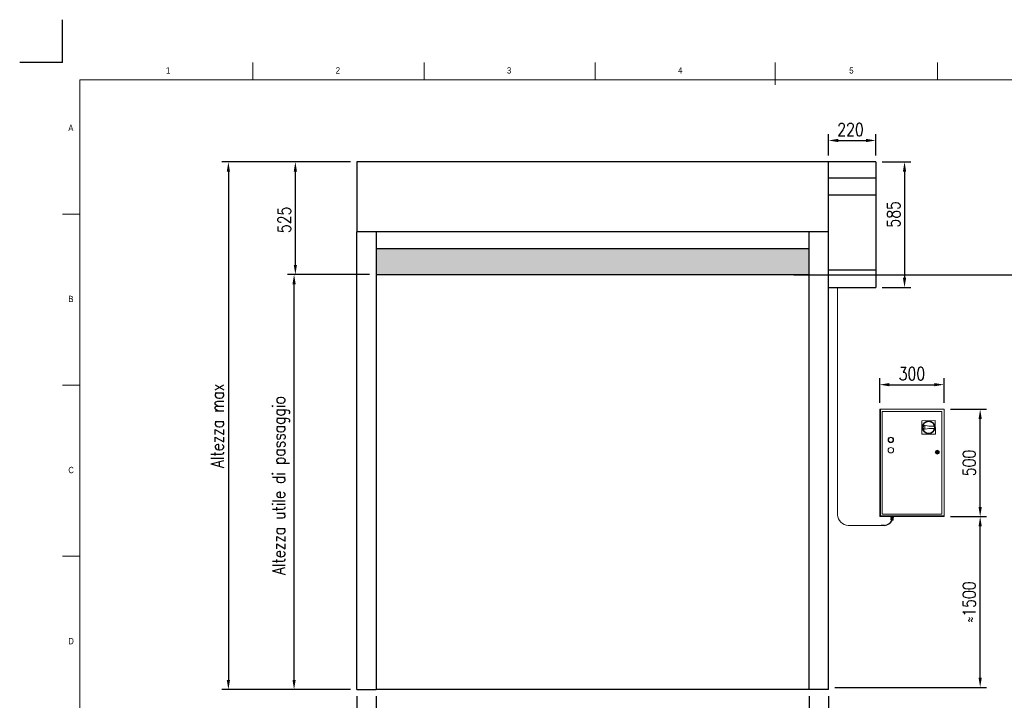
# Model space of a CAD drawing. Header units: millimetres. Extents: x 106533 to 120455, y 95328 to 100331.
# Tile 3 of 8: x 106533 to 111118, y 97158 to 100329. Entities that reach past the tile are written whole.
import ezdxf

# ---------------------------------------------------------------- set-up
doc = ezdxf.new("R2010")
doc.units = ezdxf.units.MM
doc.linetypes.add('ACAD_ISO02W100', pattern=[15, 12, -3])
for name, color, linetype in [('Disegno', 1, 'Continuous'), ('FORMAT', 7, 'Continuous'), ('Tratteggio', 4, 'ACAD_ISO02W100')]:
    doc.layers.add(name, color=color, linetype=linetype)
doc.styles.add('NYIP', font='romans.shx', dxfattribs={"width": 0.8})
doc.styles.add('SLDTEXTSTYLE0', font='GOTHIC.TTF', dxfattribs={"width": 0.913})
doc.dimstyles.new('STANDARD35', dxfattribs={"dimscale": 35, "dimtxt": 2, "dimasz": 1.5, "dimexe": 1, "dimexo": 1, "dimgap": 0.7, "dimtad": 1, "dimdec": 0, "dimdsep": 46, "dimtxsty": 'NYIP', "dimcen": 0, "dimclrd": 1, "dimclre": 1, "dimclrt": 2, "dimadec": 0, "dimazin": 0, "dimtfac": 1, "dimtdec": 0, "dimtix": 1, "dimtmove": 0, "dimatfit": 3, "dimfxl": 0, "dimtvp": 1, "dimtolj": 1, "dimtzin": 0, "dimarcsym": 0})

# ---------------------------------------------------------------- blocks, each defined once
blk = doc.blocks.new('A$C7C9C4F3F')
at = {"color": 7, "lineweight": 5}
blk.add_line((8295, 11245), (8295, 11504), dxfattribs=at)
at = {"layer": 'FORMAT', "color": 7, "lineweight": 5}
for p, q in [((2216, 11304), (2216, 11504)), ((4209, 11504), (4209, 11304)), ((6202, 11304), (6202, 11504)), ((10188, 11304), (10188, 11504)), ((16199, 11304), (199, 11304)), ((199, 11304), (199, 199)), ((199, 9738), (0, 9738)), ((0, 7745), (199, 7745)), ((0, 5752), (199, 5752))]:
    blk.add_line(p, q, dxfattribs=at)
at = {"color": 7, "lineweight": 5, "char_height": 73.8, "attachment_point": 1, "style": 'SLDTEXTSTYLE0'}
for s, insert in [('1', (1203, 11450)), ('2', (3180, 11450)), ('3', (5173, 11450)), ('4', (7166, 11450)), ('5', (9159, 11450)), ('A', (66, 10780)), ('B', (66, 8787)), ('C', (66, 6794)), ('D', (66, 4801))]:
    blk.add_mtext(s, dxfattribs=dict(at, insert=insert))
blk = doc.blocks.new('*D295')
at = {"color": 7, "lineweight": -2}
for p, q in [((110868, 98013.7), (111035.9, 98013.7)), ((111005.9, 97263), (111005.9, 97968.7)), ((110329.6, 97218), (111035.9, 97218))]:
    blk.add_line(p, q, dxfattribs=at)
at = {"color": 7}
for points in [[(111013.4, 97968.7), (110998.4, 97968.7), (111005.9, 98013.7)], [(110998.4, 97263), (111013.4, 97263), (111005.9, 97218)]]:
    blk.add_solid(points, dxfattribs=at)
at = {"layer": 'Defpoints', "color": 0}
for p in [(110838, 98013.7), (111005.9, 98013.7), (110299.6, 97218)]:
    blk.add_point(p, dxfattribs=at)
at = {"color": 7, "lineweight": 0, "insert": (110954.9, 97615.9), "char_height": 60, "attachment_point": 5, "rotation": 90, "style": 'NYIP'}
blk.add_mtext('\\A1;≈1500', dxfattribs=at)
blk = doc.blocks.new('*D296')
at = {"color": 7, "lineweight": -2}
for p, q in [((110868.4, 98513.7), (111035.9, 98513.7)), ((111005.9, 98058.7), (111005.9, 98468.7)), ((110868.4, 98013.7), (111035.9, 98013.7))]:
    blk.add_line(p, q, dxfattribs=at)
at = {"color": 7}
for points in [[(111013.4, 98468.7), (110998.4, 98468.7), (111005.9, 98513.7)], [(110998.4, 98058.7), (111013.4, 98058.7), (111005.9, 98013.7)]]:
    blk.add_solid(points, dxfattribs=at)
at = {"layer": 'Defpoints', "color": 0}
for p in [(110838.4, 98513.7), (111005.9, 98513.7), (110838.4, 98013.7)]:
    blk.add_point(p, dxfattribs=at)
at = {"color": 7, "lineweight": 0, "insert": (110954.9, 98263.7), "char_height": 60, "attachment_point": 5, "rotation": 90, "style": 'NYIP'}
blk.add_mtext('\\A1;500', dxfattribs=at)
blk = doc.blocks.new('*D297')
at = {"color": 7, "lineweight": -2}
for p, q in [((110209.6, 97177.5), (110209.6, 96951.5)), ((110299.6, 97177.5), (110299.6, 96951.5)), ((110164.6, 96981.5), (110119.6, 96981.5)), ((110209.6, 96981.5), (110299.6, 96981.5)), ((110299.6, 96981.5), (110509.3, 96981.5)), ((110344.6, 96981.5), (110389.6, 96981.5))]:
    blk.add_line(p, q, dxfattribs=at)
at = {"color": 7}
for points in [[(110164.6, 96974), (110164.6, 96989), (110209.6, 96981.5)], [(110344.6, 96989), (110344.6, 96974), (110299.6, 96981.5)]]:
    blk.add_solid(points, dxfattribs=at)
at = {"layer": 'Defpoints', "color": 0}
for p in [(110209.6, 97207.5), (110299.6, 97207.5), (110299.6, 96981.5)]:
    blk.add_point(p, dxfattribs=at)
at = {"color": 7, "lineweight": 0, "insert": (110449.4, 97032.5), "char_height": 60, "attachment_point": 5, "style": 'NYIP'}
blk.add_mtext('\\A1;90', dxfattribs=at)
blk = doc.blocks.new('*D298')
at = {"color": 7, "lineweight": -2}
for p, q in [((108102.6, 97177.5), (108102.6, 96945.5)), ((108192.6, 97177.5), (108192.6, 96945.5)), ((108102.6, 96975.5), (107892.9, 96975.5)), ((108057.6, 96975.5), (108012.6, 96975.5)), ((108102.6, 96975.5), (108192.6, 96975.5)), ((108237.6, 96975.5), (108282.6, 96975.5))]:
    blk.add_line(p, q, dxfattribs=at)
at = {"color": 7}
for points in [[(108057.6, 96968), (108057.6, 96983), (108102.6, 96975.5)], [(108237.6, 96983), (108237.6, 96968), (108192.6, 96975.5)]]:
    blk.add_solid(points, dxfattribs=at)
at = {"layer": 'Defpoints', "color": 0}
for p in [(108102.6, 97207.5), (108192.6, 97207.5), (108192.6, 96975.5)]:
    blk.add_point(p, dxfattribs=at)
at = {"color": 7, "lineweight": 0, "insert": (107952.7, 97026.5), "char_height": 60, "attachment_point": 5, "style": 'NYIP'}
blk.add_mtext('\\A1;90', dxfattribs=at)
blk = doc.blocks.new('*D299')
at = {"color": 7, "lineweight": -2}
for p, q in [((108192.6, 97177.5), (108192.6, 96951.5)), ((110209.6, 97177.5), (110209.6, 96951.5)), ((110164.6, 96981.5), (108237.6, 96981.5))]:
    blk.add_line(p, q, dxfattribs=at)
at = {"color": 7}
for points in [[(108237.6, 96989), (108237.6, 96974), (108192.6, 96981.5)], [(110164.6, 96974), (110164.6, 96989), (110209.6, 96981.5)]]:
    blk.add_solid(points, dxfattribs=at)
at = {"layer": 'Defpoints', "color": 0}
for p in [(108192.6, 97207.5), (110209.6, 97207.5), (108192.6, 96981.5)]:
    blk.add_point(p, dxfattribs=at)
at = {"color": 7, "lineweight": 0, "insert": (109207.5, 97042.5), "char_height": 60, "attachment_point": 5, "style": 'NYIP'}
blk.add_mtext('\\A1;Larghezza utile di passaggio', dxfattribs=at)
blk = doc.blocks.new('*D300')
at = {"color": 7, "lineweight": -2}
for p, q in [((108162.6, 99141.5), (107780.6, 99141.5)), ((107810.6, 97252.5), (107810.6, 99096.5)), ((108072.6, 97207.5), (107780.6, 97207.5))]:
    blk.add_line(p, q, dxfattribs=at)
at = {"color": 7}
for points in [[(107818.1, 99096.5), (107803.1, 99096.5), (107810.6, 99141.5)], [(107803.1, 97252.5), (107818.1, 97252.5), (107810.6, 97207.5)]]:
    blk.add_solid(points, dxfattribs=at)
at = {"layer": 'Defpoints', "color": 0}
for p in [(107810.6, 99141.5), (108192.6, 99141.5), (108102.6, 97207.5)]:
    blk.add_point(p, dxfattribs=at)
at = {"color": 7, "lineweight": 0, "insert": (107749.6, 98158.8), "char_height": 60, "attachment_point": 5, "rotation": 90, "style": 'NYIP'}
blk.add_mtext('\\A1;Altezza utile di passaggio', dxfattribs=at)
blk = doc.blocks.new('*D301')
at = {"color": 7, "lineweight": -2}
for p, q in [((108072.6, 99666.5), (107786.6, 99666.5)), ((107816.6, 99186.5), (107816.6, 99621.5)), ((108162.6, 99141.5), (107786.6, 99141.5))]:
    blk.add_line(p, q, dxfattribs=at)
at = {"color": 7}
for points in [[(107824.1, 99621.5), (107809.1, 99621.5), (107816.6, 99666.5)], [(107809.1, 99186.5), (107824.1, 99186.5), (107816.6, 99141.5)]]:
    blk.add_solid(points, dxfattribs=at)
at = {"layer": 'Defpoints', "color": 0}
for p in [(107816.6, 99666.5), (108102.6, 99666.5), (108192.6, 99141.5)]:
    blk.add_point(p, dxfattribs=at)
at = {"color": 7, "lineweight": 0, "insert": (107765.6, 99396.5), "char_height": 60, "attachment_point": 5, "rotation": 90, "style": 'NYIP'}
blk.add_mtext('\\A1;525', dxfattribs=at)
blk = doc.blocks.new('*D302')
at = {"color": 7, "lineweight": -2}
for p, q in [((110299.6, 99696.5), (110299.6, 99796.5)), ((110519.6, 99696.5), (110519.6, 99796.5)), ((110344.6, 99766.5), (110474.6, 99766.5))]:
    blk.add_line(p, q, dxfattribs=at)
at = {"color": 7}
for points in [[(110344.6, 99774), (110344.6, 99759), (110299.6, 99766.5)], [(110474.6, 99759), (110474.6, 99774), (110519.6, 99766.5)]]:
    blk.add_solid(points, dxfattribs=at)
at = {"layer": 'Defpoints', "color": 0}
for p in [(110519.6, 99766.5), (110299.6, 99666.5), (110519.6, 99666.5)]:
    blk.add_point(p, dxfattribs=at)
at = {"color": 7, "lineweight": 0, "insert": (110402, 99817.5), "char_height": 60, "attachment_point": 5, "style": 'NYIP'}
blk.add_mtext('\\A1;220', dxfattribs=at)
blk = doc.blocks.new('*D303')
at = {"color": 7, "lineweight": -2}
for p, q in [((110549.6, 99666.5), (110683.6, 99666.5)), ((110653.6, 99621.5), (110653.6, 99126.5)), ((110549.6, 99081.5), (110683.6, 99081.5))]:
    blk.add_line(p, q, dxfattribs=at)
at = {"color": 7}
for points in [[(110661.1, 99621.5), (110646.1, 99621.5), (110653.6, 99666.5)], [(110646.1, 99126.5), (110661.1, 99126.5), (110653.6, 99081.5)]]:
    blk.add_solid(points, dxfattribs=at)
at = {"layer": 'Defpoints', "color": 0}
for p in [(110519.6, 99666.5), (110519.6, 99081.5), (110653.6, 99081.5)]:
    blk.add_point(p, dxfattribs=at)
at = {"color": 7, "lineweight": 0, "insert": (110602.6, 99422.4), "char_height": 60, "attachment_point": 5, "rotation": 90, "style": 'NYIP'}
blk.add_mtext('\\A1;585', dxfattribs=at)
blk = doc.blocks.new('*D304')
at = {"color": 7, "lineweight": -2}
for p, q in [((110538, 98543.7), (110538, 98658.5)), ((110838, 98543.7), (110838, 98658.5)), ((110583, 98628.5), (110793, 98628.5))]:
    blk.add_line(p, q, dxfattribs=at)
at = {"color": 7}
for points in [[(110583, 98636), (110583, 98621), (110538, 98628.5)], [(110793, 98621), (110793, 98636), (110838, 98628.5)]]:
    blk.add_solid(points, dxfattribs=at)
at = {"layer": 'Defpoints', "color": 0}
for p in [(110838, 98628.5), (110538, 98513.7), (110838, 98513.7)]:
    blk.add_point(p, dxfattribs=at)
at = {"color": 7, "lineweight": 0, "insert": (110688, 98679.5), "char_height": 60, "attachment_point": 5, "style": 'NYIP'}
blk.add_mtext('\\A1;300', dxfattribs=at)
blk = doc.blocks.new('*D310')
at = {"color": 7, "lineweight": -2}
for p, q in [((108072.6, 99666.5), (107474.6, 99666.5)), ((107504.6, 99621.5), (107504.6, 97252.5)), ((108072.6, 97207.5), (107474.6, 97207.5))]:
    blk.add_line(p, q, dxfattribs=at)
at = {"color": 7}
for points in [[(107512.1, 99621.5), (107497.1, 99621.5), (107504.6, 99666.5)], [(107497.1, 97252.5), (107512.1, 97252.5), (107504.6, 97207.5)]]:
    blk.add_solid(points, dxfattribs=at)
at = {"layer": 'Defpoints', "color": 0}
for p in [(108102.6, 99666.5), (107504.6, 97207.5), (108102.6, 97207.5)]:
    blk.add_point(p, dxfattribs=at)
at = {"color": 7, "lineweight": 0, "insert": (107453.6, 98437), "char_height": 60, "attachment_point": 5, "rotation": 90, "style": 'NYIP'}
blk.add_mtext('\\A1;Altezza max', dxfattribs=at)

msp = doc.modelspace()

# ---------------------------------------------------------------- hatches: boundary and pattern name
h = msp.add_hatch(color=256)
h.set_gradient(color2=(0, 0, 0), one_color=1)
h.paths.add_polyline_path([(110209.6, 99141.5), (110209.6, 99261.5), (108192.6, 99261.5), (108192.6, 99141.5)])

# ---------------------------------------------------------------- linework, layer by layer
at = {"color": 7}
for q in [(106732.7, 100329.4), (106532.7, 100129.4)]:
    msp.add_line((106732.7, 100129.4), q, dxfattribs=at)
for p, q in [((110209.6, 99261.5), (108192.6, 99261.5)), ((108192.6, 99261.5), (108192.6, 99141.5)), ((110209.6, 99141.5), (110209.6, 99261.5)), ((108192.6, 99141.5), (110209.6, 99141.5)), ((110138.7, 99140.8), (112688.8, 99140.8)), ((110559.6, 97972.7), (110545.6, 97972.7)), ((108102.6, 97207.5), (108192.6, 97207.5)), ((110209.6, 97207.5), (108192.6, 97207.5)), ((110299.6, 97207.5), (110209.6, 97207.5))]:
    msp.add_line(p, q)
at = {"color": 7, "lineweight": 5}
for p, q in [((110341.6, 99081.5), (110341.6, 98022.3)), ((110541.8, 98513.7), (110538, 98513.7)), ((110538, 98513.7), (110538, 98013.7)), ((110541.8, 98513.7), (110541.8, 98017.6)), ((110838, 98513.7), (110541.8, 98513.7)), ((110827.1, 98502.8), (110548.9, 98502.8)), ((110548.9, 98502.8), (110548.9, 98024.6)), ((110827.1, 98024.6), (110827.1, 98502.8)), ((110838, 98013.7), (110838, 98513.7)), ((110797.1, 98460.9), (110734.7, 98460.6)), ((110734.7, 98460.6), (110735, 98398.2)), ((110797.4, 98398.5), (110797.1, 98460.9)), ((110766.1, 98435.3), (110741.3, 98440)), ((110741.4, 98418.9), (110766.1, 98423.8)), ((110748.8, 98436.6), (110742.5, 98437.8)), ((110742.6, 98421.1), (110748.8, 98422.4)), ((110748.8, 98422.4), (110748.8, 98436.6)), ((110748.8, 98422.4), (110748.8, 98436.6)), ((110792.3, 98435.5), (110766.1, 98435.3)), ((110766.1, 98423.8), (110792.4, 98424)), ((110735, 98398.2), (110797.4, 98398.5)), ((110803, 98315), (110801, 98315)), ((110801, 98312.4), (110803, 98312.4)), ((110811, 98315), (110809, 98315)), ((110809, 98312.4), (110811, 98312.4)), ((110553.1, 98013.7), (110538, 98013.7)), ((110538, 98013.7), (110838, 98013.7)), ((110541.8, 98017.6), (110838, 98017.6)), ((110545.3, 98013.7), (110545, 98013.7)), ((110545, 98013.7), (110545, 98013.7)), ((110545.9, 98013.7), (110545.3, 98013.7)), ((110546.9, 98013.7), (110545.9, 98013.7)), ((110548.1, 98013.7), (110546.9, 98013.7)), ((110549.6, 98013.7), (110548.1, 98013.7)), ((110548.9, 98024.6), (110827.1, 98024.6)), ((110551.3, 98013.7), (110549.6, 98013.7)), ((110554.9, 98013.7), (110553.1, 98013.7)), ((110556.7, 98013.7), (110554.9, 98013.7)), ((110558.4, 98013.7), (110556.7, 98013.7)), ((110559.9, 98013.7), (110558.4, 98013.7)), ((110561.1, 98013.7), (110559.9, 98013.7)), ((110562.1, 98013.7), (110561.1, 98013.7)), ((110562.7, 98013.7), (110562.1, 98013.7)), ((110563, 98013.7), (110562.7, 98013.7)), ((110563, 98013.7), (110563, 98013.7)), ((110585.3, 98013.7), (110585, 98013.7)), ((110585, 98013.7), (110585, 98013.7)), ((110585.9, 98013.7), (110585.3, 98013.7)), ((110586.9, 98013.7), (110585.9, 98013.7)), ((110588.1, 98013.7), (110586.9, 98013.7)), ((110589.6, 98013.7), (110588.1, 98013.7)), ((110589.5, 98007.2), (110589.5, 98009.7)), ((110589.5, 98009.7), (110592.6, 98009.7)), ((110589.5, 98007.2), (110592.6, 98007.2)), ((110591.8, 98007.2), (110589.5, 98007.2)), ((110591.3, 98013.7), (110589.6, 98013.7)), ((110590.4, 97999.7), (110590.4, 98005.2)), ((110590.4, 98005.2), (110595.8, 98005.2)), ((110590.7, 97998), (110590.4, 97999.7)), ((110590.4, 97999.7), (110593.1, 97999.7)), ((110590.4, 97999.7), (110590.4, 97999.7)), ((110590.4, 97999.7), (110590.5, 97999.7)), ((110590.4, 97999.7), (110590.4, 97999.7)), ((110590.4, 97999.7), (110590.4, 97999.7)), ((110590.5, 97999.7), (110590.8, 97999.7)), ((110590.9, 97998), (110590.7, 97998)), ((110590.7, 97998), (110590.7, 97998)), ((110590.8, 97999.7), (110591.1, 97999.7)), ((110591.2, 97998), (110590.9, 97998)), ((110591.1, 97999.7), (110591.5, 97999.7)), ((110591.7, 97998), (110591.2, 97998)), ((110591.3, 98009.7), (110591.3, 98013.7)), ((110593.1, 98013.7), (110591.3, 98013.7)), ((110591.5, 97999.7), (110591.9, 97999.7)), ((110592.4, 97998), (110591.7, 97998)), ((110591.8, 98005.2), (110591.8, 98007.2)), ((110591.8, 98007.2), (110591.8, 98007.2)), ((110591.8, 98007.2), (110592, 98007.2)), ((110591.9, 97999.7), (110592.5, 97999.7)), ((110592, 98007.2), (110592.3, 98007.2)), ((110592.2, 97996.7), (110592.1, 97996.7)), ((110592.1, 97996.7), (110592.2, 97996.7)), ((110592.5, 97996.7), (110592.2, 97996.7)), ((110592.2, 97996.7), (110592.5, 97996.7)), ((110592.3, 98007.2), (110592.9, 98007.2)), ((110593.2, 97998), (110592.4, 97998)), ((110592.5, 97999.7), (110593.1, 97999.7)), ((110592.9, 97996.7), (110592.5, 97996.7)), ((110592.5, 97996.7), (110592.9, 97996.7)), ((110592.6, 98007.2), (110592.6, 98009.7)), ((110592.6, 98009.7), (110598.9, 98009.7)), ((110592.6, 98007.2), (110598.9, 98007.2)), ((110592.9, 98007.2), (110593.5, 98007.2)), ((110593.5, 97996.7), (110592.9, 97996.7)), ((110592.9, 97996.7), (110593.5, 97996.7)), ((110594.9, 98013.7), (110593.1, 98013.7)), ((110593.1, 97999.7), (110595.8, 97999.7)), ((110593.1, 97999.7), (110593.7, 97999.7)), ((110594.1, 97998), (110593.2, 97998)), ((110593.5, 97996.7), (110593.3, 97996.7)), ((110593.3, 97996.7), (110593.3, 97996.7)), ((110593.3, 97996.7), (110593.5, 97996.7)), ((110593.5, 98007.2), (110594.3, 98007.2)), ((110594.2, 97996.7), (110593.5, 97996.7)), ((110593.5, 97996.7), (110594.2, 97996.7)), ((110593.8, 97996.7), (110593.5, 97996.7)), ((110593.5, 97996.7), (110593.8, 97996.7)), ((110593.7, 97999.7), (110594.4, 97999.7)), ((110594.3, 97996.7), (110593.8, 97996.7)), ((110593.8, 97996.7), (110594.3, 97996.7)), ((110595, 97998), (110594.1, 97998)), ((110595, 97996.7), (110594.2, 97996.7)), ((110594.2, 97996.7), (110595, 97996.7)), ((110594.3, 98007.2), (110595.1, 98007.2)), ((110594.9, 97996.7), (110594.3, 97996.7)), ((110594.3, 97996.7), (110594.9, 97996.7)), ((110594.4, 97999.7), (110595.1, 97999.7)), ((110596.7, 98013.7), (110594.9, 98013.7)), ((110595.6, 97996.7), (110594.9, 97996.7)), ((110594.9, 97996.7), (110595.6, 97996.7)), ((110596, 97998), (110595, 97998)), ((110595.8, 97996.7), (110595, 97996.7)), ((110595, 97996.7), (110595.8, 97996.7)), ((110595.1, 98007.2), (110596, 98007.2)), ((110595.1, 97999.7), (110595.8, 97999.7)), ((110596.3, 97996.7), (110595.6, 97996.7)), ((110595.6, 97996.7), (110596.3, 97996.7)), ((110595.8, 97999.7), (110595.8, 98005.2)), ((110595.8, 98005.2), (110601.2, 98005.2)), ((110595.8, 97999.7), (110598.5, 97999.7)), ((110595.8, 97999.7), (110596.5, 97999.7)), ((110596.6, 97996.7), (110595.8, 97996.7)), ((110595.8, 97996.7), (110596.6, 97996.7)), ((110596, 98007.2), (110596.8, 98007.2)), ((110597, 97998), (110596, 97998)), ((110596.9, 97996.7), (110596.3, 97996.7)), ((110596.3, 97996.7), (110596.9, 97996.7)), ((110596.5, 97999.7), (110597.2, 97999.7)), ((110597.4, 97996.7), (110596.6, 97996.7)), ((110596.6, 97996.7), (110597.4, 97996.7)), ((110598.4, 98013.7), (110596.7, 98013.7)), ((110596.8, 98007.2), (110597.6, 98007.2)), ((110597.5, 97996.7), (110596.9, 97996.7)), ((110596.9, 97996.7), (110597.5, 97996.7)), ((110597.9, 97998), (110597, 97998)), ((110597.2, 97999.7), (110597.8, 97999.7)), ((110598, 97996.7), (110597.4, 97996.7)), ((110597.4, 97996.7), (110598, 97996.7)), ((110597.9, 97996.7), (110597.5, 97996.7)), ((110597.5, 97996.7), (110597.9, 97996.7)), ((110597.6, 98007.2), (110598.4, 98007.2)), ((110597.8, 97999.7), (110598.5, 97999.7)), ((110598.7, 97998), (110597.9, 97998)), ((110598.2, 97996.7), (110597.9, 97996.7)), ((110597.9, 97996.7), (110598.2, 97996.7)), ((110598.6, 97996.7), (110598, 97996.7)), ((110598, 97996.7), (110598.6, 97996.7)), ((110598.3, 97996.7), (110598.2, 97996.7)), ((110598.2, 97996.7), (110598.3, 97996.7)), ((110599.9, 98013.7), (110598.4, 98013.7)), ((110598.4, 98007.2), (110599, 98007.2)), ((110598.5, 97999.7), (110601.2, 97999.7)), ((110598.5, 97999.7), (110599.1, 97999.7)), ((110599.1, 97996.7), (110598.6, 97996.7)), ((110598.6, 97996.7), (110599.1, 97996.7)), ((110599.5, 97998), (110598.7, 97998)), ((110598.9, 98007.2), (110598.9, 98009.7)), ((110598.9, 98009.7), (110602, 98009.7)), ((110598.9, 98007.2), (110602, 98007.2)), ((110599, 98007.2), (110599.4, 98007.2)), ((110599.1, 97999.7), (110599.6, 97999.7)), ((110599.3, 97996.7), (110599.1, 97996.7)), ((110599.1, 97996.7), (110599.3, 97996.7)), ((110599.4, 97996.7), (110599.3, 97996.7)), ((110599.3, 97996.7), (110599.4, 97996.7)), ((110599.4, 98007.2), (110599.7, 98007.2)), ((110600.1, 97998), (110599.5, 97998)), ((110599.6, 97999.7), (110600.1, 97999.7)), ((110599.7, 98007.2), (110599.8, 98007.2)), ((110599.8, 98007.2), (110599.8, 98005.2)), ((110599.8, 98007.2), (110599.8, 98007.2)), ((110602, 98007.2), (110599.8, 98007.2)), ((110601.1, 98013.7), (110599.9, 98013.7)), ((110600.1, 97999.7), (110600.5, 97999.7)), ((110600.5, 97998), (110600.1, 97998)), ((110600.3, 98013.7), (110600.3, 98009.7)), ((110600.5, 97999.7), (110600.8, 97999.7)), ((110600.8, 97998), (110600.5, 97998)), ((110600.8, 97999.7), (110601, 97999.7)), ((110600.9, 97998), (110600.8, 97998)), ((110601.2, 97999.7), (110600.9, 97998)), ((110601, 97999.7), (110601.1, 97999.7)), ((110602.1, 98013.7), (110601.1, 98013.7)), ((110601.1, 97999.7), (110601.2, 97999.7)), ((110601.2, 97999.7), (110601.2, 98005.2)), ((110601.2, 97999.7), (110601.2, 97999.7)), ((110601.2, 97999.7), (110601.2, 97999.7)), ((110602, 98007.2), (110602, 98009.7)), ((110602.7, 98013.7), (110602.1, 98013.7)), ((110603, 98013.7), (110602.7, 98013.7)), ((110603, 98013.7), (110603, 98013.7)), ((110625.3, 98013.7), (110625, 98013.7)), ((110625, 98013.7), (110625, 98013.7)), ((110625.9, 98013.7), (110625.3, 98013.7)), ((110626.9, 98013.7), (110625.9, 98013.7)), ((110628.1, 98013.7), (110626.9, 98013.7)), ((110629.6, 98013.7), (110628.1, 98013.7)), ((110631.3, 98013.7), (110629.6, 98013.7)), ((110633.1, 98013.7), (110631.3, 98013.7)), ((110634.9, 98013.7), (110633.1, 98013.7)), ((110636.7, 98013.7), (110634.9, 98013.7)), ((110638.4, 98013.7), (110636.7, 98013.7)), ((110639.9, 98013.7), (110638.4, 98013.7)), ((110641.1, 98013.7), (110639.9, 98013.7)), ((110642.1, 98013.7), (110641.1, 98013.7)), ((110642.7, 98013.7), (110642.1, 98013.7)), ((110643, 98013.7), (110642.7, 98013.7)), ((110643, 98013.7), (110643, 98013.7)), ((110773.3, 98013.7), (110773, 98013.7)), ((110773, 98013.7), (110773, 98013.7)), ((110773.9, 98013.7), (110773.3, 98013.7)), ((110774.9, 98013.7), (110773.9, 98013.7)), ((110776.1, 98013.7), (110774.9, 98013.7)), ((110777.6, 98013.7), (110776.1, 98013.7)), ((110779.3, 98013.7), (110777.6, 98013.7)), ((110781.1, 98013.7), (110779.3, 98013.7)), ((110782.9, 98013.7), (110781.1, 98013.7)), ((110784.7, 98013.7), (110782.9, 98013.7)), ((110786.4, 98013.7), (110784.7, 98013.7)), ((110787.9, 98013.7), (110786.4, 98013.7)), ((110789.1, 98013.7), (110787.9, 98013.7)), ((110790.1, 98013.7), (110789.1, 98013.7)), ((110790.7, 98013.7), (110790.1, 98013.7)), ((110791, 98013.7), (110790.7, 98013.7)), ((110791, 98013.7), (110791, 98013.7)), ((110813.3, 98013.7), (110813, 98013.7)), ((110813, 98013.7), (110813, 98013.7)), ((110813.9, 98013.7), (110813.3, 98013.7)), ((110814.9, 98013.7), (110813.9, 98013.7)), ((110816.1, 98013.7), (110814.9, 98013.7)), ((110817.6, 98013.7), (110816.1, 98013.7)), ((110819.3, 98013.7), (110817.6, 98013.7)), ((110821.1, 98013.7), (110819.3, 98013.7)), ((110822.9, 98013.7), (110821.1, 98013.7)), ((110824.7, 98013.7), (110822.9, 98013.7)), ((110826.4, 98013.7), (110824.7, 98013.7)), ((110827.9, 98013.7), (110826.4, 98013.7)), ((110829.1, 98013.7), (110827.9, 98013.7)), ((110830.1, 98013.7), (110829.1, 98013.7)), ((110830.7, 98013.7), (110830.1, 98013.7)), ((110838, 98013.7), (110830.7, 98013.7)), ((110831, 98013.7), (110831, 98013.7)), ((110838, 98013.7), (110838, 98017.6)), ((110391.7, 97972.7), (110545.6, 97972.7))]:
    msp.add_line(p, q, dxfattribs=at)
for centre, radius in [((110766.1, 98429.6), 29.8), ((110766.1, 98429.6), 26.9), ((110589.8, 98371), 12.8), ((110589.8, 98371), 10.9), ((110589.8, 98323), 12.8), ((110806, 98313.7), 8.96), ((110806, 98313.7), 7.68), ((110806, 98313.7), 5.12), ((110806, 98313.7), 1.28)]:
    msp.add_circle(centre, radius, dxfattribs=at)
for centre, radius, start, end in [((110766.1, 98429.6), 26.9, 157.1644, 203.4292), ((110766.1, 98429.6), 25, 160.703, 199.8905), ((110766.1, 98429.6), 26.9, 347.9232, 12.6704), ((110806, 98313.7), 5.12, 14.4775, 165.5225), ((110806, 98313.7), 3.3, 22.8511, 157.1489), ((110806, 98313.7), 5.12, 194.4775, 345.5225), ((110806, 98313.7), 3.3, 202.8511, 337.1489), ((110395.3, 98026.3), 53.8, 184.2365, 266.1603)]:
    msp.add_arc(centre, radius, start, end, dxfattribs=at)
msp.add_arc((110557.8, 98014.6), 42, 272.4799, 334.7883)
for points, knots in [([(110592, 97996.7), (110592, 97996.7), (110592, 97996.7), (110591.8, 97996.7), (110591.6, 97996.8), (110591.3, 97996.9), (110591, 97997.2), (110590.8, 97997.5), (110590.7, 97997.8), (110590.7, 97997.9)], [0, 0, 0, 0, 0.004473, 0.071345, 0.184056, 0.381389, 0.583308, 0.787337, 1, 1, 1, 1]), ([(110600.9, 97998), (110600.9, 97997.9), (110600.8, 97997.7), (110600.7, 97997.4), (110600.4, 97997.1), (110600.2, 97996.9), (110600, 97996.8), (110599.8, 97996.8), (110599.6, 97996.7), (110599.6, 97996.7), (110599.6, 97996.7)], [0, 0, 0, 0, 0.127932, 0.334083, 0.512603, 0.668158, 0.801193, 0.910237, 0.992808, 1, 1, 1, 1])]:
    msp.add_open_spline(points, degree=3, knots=knots, dxfattribs=at)
at = {"layer": 'Disegno', "color": 7}
for p, q in [((108102.6, 99666.5), (108102.6, 99341.5)), ((110519.6, 99666.5), (108102.6, 99666.5)), ((110299.6, 99341.5), (110299.6, 99666.5)), ((110519.6, 99666.5), (110519.6, 99081.5)), ((110519.6, 99591.5), (110299.6, 99591.5)), ((110519.6, 99511.5), (110299.6, 99511.5)), ((110299.6, 99341.5), (108102.6, 99341.5)), ((108102.6, 97207.5), (108102.6, 99341.5)), ((108192.6, 99341.5), (108192.6, 97207.5)), ((110209.6, 97207.5), (110209.6, 99341.5)), ((110299.6, 97207.5), (110299.6, 99341.5)), ((110519.6, 99161.5), (110299.6, 99161.5)), ((110299.6, 99081.5), (110519.6, 99081.5))]:
    msp.add_line(p, q, dxfattribs=at)
at = {"layer": 'Tratteggio', "color": 7, "ltscale": 40}
msp.add_line((108192.6, 99141.5), (110209.6, 99141.5), dxfattribs=at)

# ---------------------------------------------------------------- block references
at = {"xscale": 0.4, "yscale": 0.4, "zscale": 0.4}
msp.add_blockref('A$C7C9C4F3F', (106732.7, 95527.9), dxfattribs=at)

# ---------------------------------------------------------------- dimensions: what is measured, and where the dimension line sits
at = {"color": 7, "lineweight": 0}
for base, p1, p2, angle, picture, middle in [((110519.6, 99766.5), (110299.6, 99666.5), (110519.6, 99666.5), 180, '*D302', (110402, 99766.5)), ((107816.6, 99666.5), (108192.6, 99141.5), (108102.6, 99666.5), 90, '*D301', (107816.6, 99396.5)), ((110653.6, 99081.5), (110519.6, 99666.5), (110519.6, 99081.5), 90, '*D303', (110653.6, 99422.4)), ((108192.6, 96975.5), (108102.6, 97207.5), (108192.6, 97207.5), 180, '*D298', (107952.7, 96975.5)), ((110299.6, 96981.5), (110209.6, 97207.5), (110299.6, 97207.5), 180, '*D297', (110449.4, 96981.5))]:
    dim = msp.add_linear_dim(base=base, p1=p1, p2=p2, angle=angle, dimstyle='STANDARD35', override={"dimscale": 30, "dimclrd": 7, "dimclre": 7, "dimclrt": 7}, dxfattribs=at)
    dim.commit()
    dim.dimension.update_dxf_attribs({"geometry": picture, "text_midpoint": middle, "dimtype": 160})
for base, p1, p2, text, picture, middle in [((107504.6, 97207.5), (108102.6, 99666.5), (108102.6, 97207.5), 'Altezza max', '*D310', (107453.6, 98437)), ((111005.9, 98013.7), (110299.6, 97218), (110838, 98013.7), '≈1500', '*D295', (110954.9, 97615.9))]:
    dim = msp.add_linear_dim(base=base, p1=p1, p2=p2, angle=90, text=text, dimstyle='STANDARD35', override={"dimscale": 30, "dimclrd": 7, "dimclre": 7, "dimclrt": 7}, dxfattribs=at)
    dim.commit()
    dim.dimension.update_dxf_attribs({"geometry": picture, "text_midpoint": middle})
for base, p1, p2, angle, text, picture, middle in [((107810.6, 99141.5), (108102.6, 97207.5), (108192.6, 99141.5), 90, 'Altezza utile di passaggio', '*D300', (107810.6, 98158.8)), ((108192.6, 96981.5), (110209.6, 97207.5), (108192.6, 97207.5), 180, 'Larghezza utile di passaggio', '*D299', (109207.5, 96981.5))]:
    dim = msp.add_linear_dim(base=base, p1=p1, p2=p2, angle=angle, text=text, dimstyle='STANDARD35', override={"dimscale": 30, "dimclrd": 7, "dimclre": 7, "dimclrt": 7}, dxfattribs=at)
    dim.commit()
    dim.dimension.update_dxf_attribs({"geometry": picture, "text_midpoint": middle, "dimtype": 160})
for base, p1, p2, angle, picture, middle in [((110838, 98628.5), (110538, 98513.7), (110838, 98513.7), 0, '*D304', (110688, 98679.5)), ((111005.9, 98513.7), (110838.4, 98013.7), (110838.4, 98513.7), 90, '*D296', (110954.9, 98263.7))]:
    dim = msp.add_linear_dim(base=base, p1=p1, p2=p2, angle=angle, dimstyle='STANDARD35', override={"dimscale": 30, "dimclrd": 7, "dimclre": 7, "dimclrt": 7}, dxfattribs=at)
    dim.commit()
    dim.dimension.update_dxf_attribs({"geometry": picture, "text_midpoint": middle})

doc.saveas('drawing.dxf')
